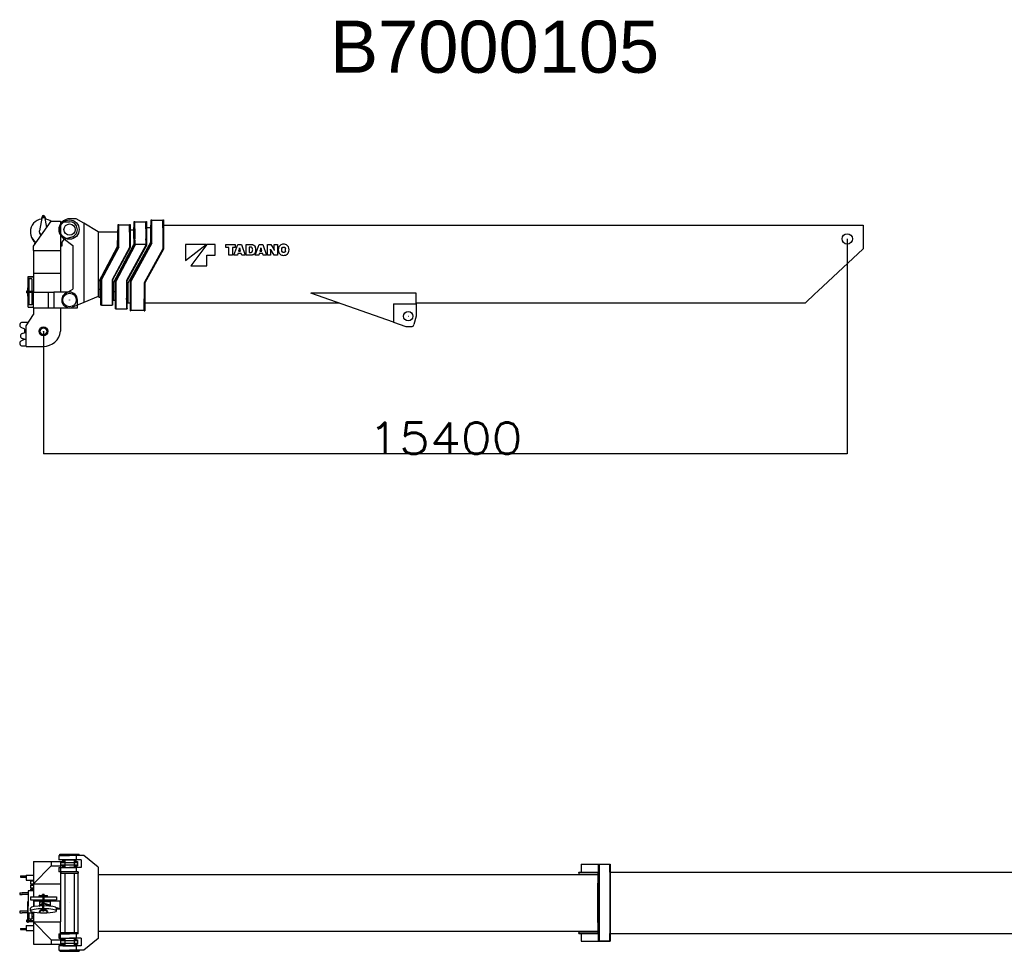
# Model space of a CAD drawing. Extents: x 1292 to 96515, y -55444 to 58338.
# Tile 40 of 80: x 2104 to 20967, y 8970 to 26826. Entities that reach past the tile are written whole.
import ezdxf

# ---------------------------------------------------------------- set-up
doc = ezdxf.new("R2010")
doc.units = 0
doc.header["$PDMODE"] = 35
doc.layers.get('0').update_dxf_attribs({"linetype": 'CONTINUOUS'})
doc.layers.get('DEFPOINTS').update_dxf_attribs({"linetype": 'CONTINUOUS'})
doc.styles.add('MX_DIMTXSTY_2', font='txt.shx', dxfattribs={"width": 1.15, "bigfont": 'extfont.shx'})
doc.styles.add('MX_NOTE_STANDARD', font='txt.shx', dxfattribs={"bigfont": 'extfont.shx'})
doc.dimstyles.new('MXDIMSTYLE', dxfattribs={"dimtxt": 2.8, "dimasz": 2.5, "dimexe": 1, "dimexo": 0.5, "dimgap": 0.5, "dimtad": 1, "dimdsep": 46, "dimtxsty": 'MX_NOTE_STANDARD', "dimblk1": 'OPEN30', "dimblk2": 'OPEN30', "dimsah": 1, "dimcen": 2.5, "dimadec": 0, "dimazin": 0, "dimtfac": 1, "dimtmove": 0, "dimatfit": 3, "dimldrblk": 'OPEN30', "dimfxl": 1, "dimtzin": 0, "dimarcsym": 0})

# ---------------------------------------------------------------- blocks, each defined once
blk = doc.blocks.new('_OPEN30')
at = {"color": 0, "linetype": 'ByBlock', "lineweight": -2}
for p, q in [((-1, 0.267949), (0, 0)), ((0, 0), (-1, -0.267949)), ((0, 0), (-1, 0))]:
    blk.add_line(p, q, dxfattribs=at)
blk = doc.blocks.new('*D11')
at = {"color": 0, "linetype": 'Continuous', "lineweight": -2}
for p, q in [((17958.661864, 22622.898417), (17958.661864, 18502.957499)), ((2558.661864, 20852.898661), (2558.661864, 18502.957499)), ((17955.891864, 18503.957499), (2561.431864, 18503.957499))]:
    blk.add_line(p, q, dxfattribs=at)
at = {"layer": 'DEFPOINTS', "color": 0, "linetype": 'Continuous', "lineweight": 0}
for p in [(17958.661864, 22623.398417), (2558.661864, 20853.398661), (2558.661864, 18503.957499)]:
    blk.add_point(p, dxfattribs=at)
at = {"color": 0, "linetype": 'Continuous', "lineweight": -2, "xscale": 2.77, "yscale": 2.77, "zscale": 2.77, "rotation": 180}
blk.add_blockref('_OPEN30', (2558.661864, 18503.957499), dxfattribs=at)
at = {"color": 0, "linetype": 'Continuous', "lineweight": -2, "xscale": 2.77, "yscale": 2.77, "zscale": 2.77}
blk.add_blockref('_OPEN30', (17958.661864, 18503.957499), dxfattribs=at)
at = {"color": 0, "linetype": 'Continuous', "insert": (10258.661864, 18804.457499), "char_height": 600, "attachment_point": 5, "line_spacing_factor": 0.792857, "style": 'MX_DIMTXSTY_2'}
blk.add_mtext('\\A1;15400', dxfattribs=at)

msp = doc.modelspace()

# ---------------------------------------------------------------- linework, layer by layer
at = {"color": 41, "linetype": 'Continuous'}
for p, q in [((2534.12, 23053.91), (2480.13, 22779.83)), ((2521.75, 23004.84), (2531.2, 23039.05)), ((2541.66, 23049.2), (2541.66, 23052.32)), ((2575.66, 23049.2), (2575.66, 23052.32)), ((2624.33, 22845.13), (2583.2, 23053.91)), ((2608.88, 23002.51), (2583.93, 23050.24)), ((2368.66, 22486.6), (2708.66, 22963.4)), ((2708.66, 22963.4), (2888.66, 22963.4)), ((2888.66, 22963.4), (2888.66, 22401.4)), ((2888.66, 22953.4), (3058.66, 22953.4)), ((2308.66, 22760.61), (2308.66, 22752.17)), ((2478.66, 22762.86), (2478.66, 22764.74)), ((3100.66, 22659.4), (2980.66, 22624.4)), ((2368.66, 22401.4), (2368.66, 22486.6)), ((2384.98, 22509.48), (2399.43, 22561.82)), ((2908.66, 22483.4), (2888.66, 22483.4)), ((2908.66, 22528.4), (2908.66, 22483.4)), ((2368.66, 22401.4), (2888.66, 22401.4)), ((2368.66, 22401.4), (2368.66, 21966.4)), ((2888.66, 22401.4), (2888.66, 21966.4)), ((2264.06, 21900.4), (2368.66, 21900.4)), ((2264.06, 21650.01), (2264.06, 21900.4)), ((2266.36, 21898.1), (2368.66, 21898.1)), ((2266.36, 21618.4), (2266.36, 21898.1)), ((2368.66, 21966.4), (2368.66, 21603.4)), ((2368.66, 21966.4), (2888.66, 21966.4)), ((2888.66, 21966.4), (2888.66, 21603.4)), ((2335.66, 21858.4), (2281.66, 21858.4)), ((2281.66, 21858.4), (2281.66, 21618.4)), ((2335.66, 21858.4), (2335.66, 21618.4)), ((2252.06, 21625.4), (2233.96, 21625.4)), ((2233.96, 21625.4), (2233.96, 21608.4)), ((2233.96, 21608.4), (2233.96, 21591.4)), ((2252.06, 21591.4), (2233.96, 21591.4)), ((2264.06, 21688.4), (2252.06, 21688.4)), ((2252.06, 21688.4), (2252.06, 21686.93)), ((2252.06, 21686.93), (2252.06, 21632.94)), ((2252.06, 21632.94), (2252.06, 21583.86)), ((2252.06, 21583.86), (2252.06, 21529.87)), ((2252.06, 21529.87), (2252.06, 21528.4)), ((2264.06, 21528.4), (2252.06, 21528.4)), ((2264.06, 21650.01), (2264.06, 21632.94)), ((2264.06, 21632.94), (2264.06, 21583.86)), ((2368.66, 21618.4), (2264.06, 21618.4)), ((2368.66, 21598.4), (2264.06, 21598.4)), ((2264.06, 21583.86), (2264.06, 21566.79)), ((2264.06, 21316.4), (2264.06, 21566.79)), ((2266.36, 21318.7), (2266.36, 21598.4)), ((2281.66, 21598.4), (2281.66, 21358.4)), ((2335.66, 21598.4), (2335.66, 21358.4)), ((2368.66, 21603.4), (2654.26, 21603.4)), ((2368.66, 21303.4), (2368.66, 21603.4)), ((2654.26, 21303.4), (2654.26, 21603.4)), ((2654.26, 21603.4), (2758.66, 21603.4)), ((3058.66, 21603.4), (2758.66, 21603.4)), ((2758.66, 21603.4), (2758.66, 21303.4)), ((2264.06, 21316.4), (2368.66, 21316.4)), ((2266.36, 21318.7), (2368.66, 21318.7)), ((2335.66, 21358.4), (2281.66, 21358.4)), ((3208.66, 21303.4), (3208.66, 21453.4)), ((2229.66, 20956), (2368.66, 21175.7)), ((2368.66, 21303.4), (2654.26, 21303.4)), ((2368.66, 21303.4), (2368.66, 21175.7)), ((2654.26, 21303.4), (2758.66, 21303.4)), ((2758.66, 21303.4), (3208.66, 21303.4)), ((2888.66, 21303.4), (2888.66, 20853.4)), ((2272.3, 21023.4), (2153.66, 21023.4)), ((2229.66, 20564.4), (2229.66, 20956)), ((2203.66, 20893.4), (2131.75, 20928.45)), ((2152.59, 20811.39), (2229.66, 20839.4)), ((2203.66, 20829.95), (2203.66, 20893.4)), ((2131.75, 20668.34), (2198.31, 20700.79)), ((2229.66, 20689.4), (2152.59, 20717.4)), ((2153.66, 20573.4), (2229.66, 20573.4)), ((2229.66, 20564.4), (2558.66, 20564.4)), ((2368.66, 10690.14), (2368.66, 10265.04)), ((2368.66, 10690.14), (2708.66, 10690.14)), ((2708.66, 10610.14), (2368.66, 10265.04)), ((2708.66, 10690.14), (2950.51, 10690.14)), ((2708.66, 10690.14), (2708.66, 10610.14)), ((2708.66, 10610.14), (2888.66, 10610.14)), ((2888.66, 10690.14), (2888.66, 10610.14)), ((2888.66, 10675.14), (3058.66, 10675.14)), ((2888.66, 10625.14), (3058.66, 10625.14)), ((2888.66, 10610.14), (2888.66, 10265.04)), ((2950.51, 10610.14), (2888.66, 10610.14)), ((2928.66, 10690.14), (2928.66, 10722.14)), ((2928.66, 10722.14), (2950.51, 10722.14)), ((2928.66, 10578.14), (2928.66, 10610.14)), ((2928.66, 10578.14), (2950.51, 10578.14)), ((2950.51, 10725.14), (2950.51, 10675.14)), ((2950.51, 10725.14), (3166.81, 10725.14)), ((2950.51, 10625.14), (2950.51, 10575.14)), ((2950.51, 10575.14), (3166.81, 10575.14)), ((3058.66, 10675.14), (3208.66, 10675.14)), ((3058.66, 10625.14), (3208.66, 10625.14)), ((3166.81, 10725.14), (3166.81, 10675.14)), ((3166.81, 10722.14), (3188.66, 10722.14)), ((3166.81, 10690.14), (3208.66, 10690.14)), ((3166.81, 10625.14), (3166.81, 10575.14)), ((3166.81, 10610.14), (3208.66, 10610.14)), ((3166.81, 10578.14), (3188.66, 10578.14)), ((3188.66, 10690.14), (3188.66, 10722.14)), ((3188.66, 10578.14), (3188.66, 10610.14)), ((3208.66, 10690.14), (3208.66, 10610.14)), ((2119.66, 10415.14), (2119.66, 10393.14)), ((2119.66, 10415.14), (2152.59, 10415.14)), ((2119.66, 10393.14), (2152.59, 10393.14)), ((2152.59, 10415.14), (2229.66, 10415.14)), ((2152.59, 10393.14), (2229.66, 10393.14)), ((2229.66, 10430.14), (2368.66, 10430.14)), ((2229.66, 10430.14), (2229.66, 10335.14)), ((2229.66, 10335.14), (2368.66, 10335.14)), ((2308.66, 10319.64), (2308.66, 10265.64)), ((2308.66, 10319.64), (2368.66, 10319.64)), ((2308.66, 10265.64), (2368.66, 10265.64)), ((2308.66, 10239.64), (2308.66, 10185.64)), ((2308.66, 10239.64), (2368.66, 10239.64)), ((2368.66, 10265.04), (2368.66, 10012.14)), ((2368.66, 10265.04), (2888.66, 10265.04)), ((2888.66, 10265.04), (2888.66, 9535.24)), ((2103.66, 10092.64), (2103.66, 10060.64)), ((2103.66, 10092.64), (2153.66, 10092.64)), ((2103.66, 10060.64), (2153.66, 10060.64)), ((2264.06, 10092.64), (2153.66, 10092.64)), ((2264.06, 10060.64), (2153.66, 10060.64)), ((2368.66, 10129.64), (2264.06, 10129.64)), ((2264.06, 10129.64), (2264.06, 9837.64)), ((2308.66, 10185.64), (2368.66, 10185.64)), ((2308.66, 10159.64), (2308.66, 10129.64)), ((2308.66, 10159.64), (2368.66, 10159.64)), ((2308.66, 10012.14), (2308.66, 9958.14)), ((2308.66, 10012.14), (2438.81, 10012.14)), ((2438.81, 10012.14), (2548.66, 10012.14)), ((2478.66, 10027.44), (2478.66, 10039.44)), ((2480.13, 10039.44), (2478.66, 10039.44)), ((2480.13, 10027.44), (2478.66, 10027.44)), ((2480.13, 10039.44), (2534.12, 10039.44)), ((2480.13, 10027.44), (2534.12, 10027.44)), ((2493.66, 10027.44), (2493.66, 10012.14)), ((2583.2, 10039.44), (2534.12, 10039.44)), ((2583.2, 10027.44), (2534.12, 10027.44)), ((2541.66, 10039.44), (2541.66, 10059.44)), ((2575.66, 10059.44), (2541.66, 10059.44)), ((2548.66, 10027.44), (2548.66, 9935.14)), ((2568.66, 10027.44), (2568.66, 9935.14)), ((2568.66, 10012.14), (2808.66, 10012.14)), ((2575.66, 10039.44), (2575.66, 10059.44)), ((2583.2, 10039.44), (2637.19, 10039.44)), ((2583.2, 10027.44), (2637.19, 10027.44)), ((2623.66, 10027.44), (2623.66, 10012.14)), ((2638.66, 10039.44), (2637.19, 10039.44)), ((2638.66, 10027.44), (2637.19, 10027.44)), ((2638.66, 10027.44), (2638.66, 10039.44)), ((2808.66, 10012.14), (2808.66, 9958.14)), ((2264.06, 9917.64), (2252.06, 9917.64)), ((2252.06, 9917.64), (2252.06, 9822.36)), ((2252.06, 9822.36), (2252.06, 9544.87)), ((2264.06, 9707.64), (2264.06, 9837.64)), ((2308.66, 9958.14), (2438.81, 9958.14)), ((2368.66, 9958.14), (2368.66, 9825.03)), ((2378.66, 9826.75), (2378.66, 9935.14)), ((2378.66, 9935.14), (2534.56, 9935.14)), ((2438.81, 9958.14), (2548.66, 9958.14)), ((2473.81, 9836.4), (2534.56, 9871.25)), ((2479.99, 9919.14), (2534.56, 9919.14)), ((2479.99, 9919.14), (2479.99, 9856.14)), ((2479.99, 9856.14), (2534.56, 9887.45)), ((2493.66, 9958.14), (2493.66, 9935.14)), ((2534.56, 9935.14), (2580.82, 9935.14)), ((2534.56, 9919.14), (2580.82, 9919.14)), ((2548.66, 9780.76), (2548.66, 9868.34)), ((2568.66, 9958.14), (2808.66, 9958.14)), ((2568.66, 9780.76), (2568.66, 9868.34)), ((2580.82, 9935.14), (2878.66, 9935.14)), ((2686.75, 9919.14), (2580.82, 9919.14)), ((2686.75, 9856.14), (2580.82, 9888.23)), ((2722.29, 9829.18), (2580.82, 9872.03)), ((2623.66, 9958.14), (2623.66, 9935.14)), ((2686.75, 9919.14), (2686.75, 9856.14)), ((2878.66, 9781.82), (2878.66, 9935.14)), ((2103.66, 9739.64), (2103.66, 9707.64)), ((2153.66, 9739.64), (2103.66, 9739.64)), ((2103.66, 9707.64), (2153.66, 9707.64)), ((2252.06, 9739.64), (2153.66, 9739.64)), ((2252.06, 9707.64), (2153.66, 9707.64)), ((2264.06, 9707.64), (2368.66, 9707.64)), ((2264.06, 9632.61), (2264.06, 9707.64)), ((2264.06, 9632.61), (2264.06, 9544.87)), ((2266.36, 9706.95), (2368.66, 9706.95)), ((2266.36, 9620.14), (2266.36, 9706.95)), ((2281.66, 9706.95), (2281.66, 9587.64)), ((2308.66, 9746.27), (2308.66, 9799.61)), ((2335.66, 9706.95), (2335.66, 9587.64)), ((2335.66, 9694.64), (2368.66, 9694.64)), ((2335.66, 9640.64), (2368.66, 9640.64)), ((2368.66, 9720.86), (2368.66, 9535.24)), ((2478.66, 9732.12), (2478.66, 9720.27)), ((2534.12, 9777.92), (2480.13, 9734.51)), ((2534.12, 9766.07), (2480.13, 9722.66)), ((2493.66, 9745.39), (2493.66, 9746.27)), ((2541.66, 9765.32), (2541.66, 9745.57)), ((2575.66, 9765.32), (2575.66, 9745.57)), ((2637.19, 9734.51), (2583.2, 9777.92)), ((2637.19, 9722.66), (2583.2, 9766.07)), ((2623.66, 9745.39), (2623.66, 9746.28)), ((2638.66, 9732.12), (2638.66, 9720.27)), ((2878.66, 9781.82), (2807.5, 9803.37)), ((2808.66, 9746.28), (2808.66, 9799.61)), ((2808.66, 9781.82), (2878.66, 9781.82)), ((2229.66, 9465.14), (2368.66, 9465.14)), ((2229.66, 9465.14), (2229.66, 9370.14)), ((2252.06, 9566.64), (2233.96, 9566.64)), ((2233.96, 9566.64), (2233.96, 9532.64)), ((2252.06, 9532.64), (2233.96, 9532.64)), ((2252.06, 9544.87), (2252.06, 9524.64)), ((2264.06, 9524.64), (2252.06, 9524.64)), ((2264.06, 9620.14), (2266.36, 9620.14)), ((2264.06, 9559.64), (2368.66, 9559.64)), ((2264.06, 9544.87), (2264.06, 9524.64)), ((2264.06, 9539.64), (2368.66, 9539.64)), ((2335.66, 9587.64), (2281.66, 9587.64)), ((2308.66, 9587.64), (2308.66, 9560.64)), ((2308.66, 9560.64), (2368.66, 9560.64)), ((2335.66, 9614.64), (2368.66, 9614.64)), ((2368.66, 9535.24), (2888.66, 9535.24)), ((2368.66, 9535.24), (2368.66, 9110.14)), ((2368.66, 9535.24), (2708.66, 9190.14)), ((2888.66, 9190.14), (2888.66, 9535.24)), ((2119.66, 9407.14), (2119.66, 9385.14)), ((2119.66, 9407.14), (2152.59, 9407.14)), ((2119.66, 9385.14), (2152.59, 9385.14)), ((2152.59, 9407.14), (2229.66, 9407.14)), ((2152.59, 9385.14), (2229.66, 9385.14)), ((2229.66, 9370.14), (2368.66, 9370.14)), ((2368.66, 9110.14), (2708.66, 9110.14)), ((2708.66, 9190.14), (2708.66, 9110.14)), ((2708.66, 9190.14), (2888.66, 9190.14)), ((2708.66, 9110.14), (2950.51, 9110.14)), ((2888.66, 9190.14), (2888.66, 9110.14)), ((2950.51, 9190.14), (2888.66, 9190.14)), ((2888.66, 9175.14), (3058.66, 9175.14)), ((2888.66, 9125.14), (3058.66, 9125.14)), ((2928.66, 9190.14), (2928.66, 9222.14)), ((2928.66, 9222.14), (2950.51, 9222.14)), ((2928.66, 9078.14), (2928.66, 9110.14)), ((2928.66, 9078.14), (2950.51, 9078.14)), ((2950.51, 9225.14), (2950.51, 9175.14)), ((2950.51, 9225.14), (3166.81, 9225.14)), ((2950.51, 9125.14), (2950.51, 9075.14)), ((2950.51, 9075.14), (3166.81, 9075.14)), ((3058.66, 9175.14), (3208.66, 9175.14)), ((3058.66, 9125.14), (3208.66, 9125.14)), ((3166.81, 9225.14), (3166.81, 9175.14)), ((3166.81, 9222.14), (3188.66, 9222.14)), ((3166.81, 9190.14), (3208.66, 9190.14)), ((3166.81, 9125.14), (3166.81, 9075.14)), ((3166.81, 9110.14), (3208.66, 9110.14)), ((3166.81, 9078.14), (3188.66, 9078.14)), ((3188.66, 9190.14), (3188.66, 9222.14)), ((3188.66, 9078.14), (3188.66, 9110.14)), ((3208.66, 9190.14), (3208.66, 9110.14))]:
    msp.add_line(p, q, dxfattribs=at)
at = {"color": 162, "linetype": 'Continuous'}
for p, q in [((3188.16, 23008.4), (3058.66, 23008.4)), ((3331.46, 22922.86), (3188.16, 23008.4)), ((3608.66, 22757.4), (3331.46, 22922.86)), ((3331.46, 22922.86), (3331.46, 21403.4)), ((3992.66, 22750.4), (3992.66, 22900.4)), ((3992.66, 22900.4), (4002.66, 22900.4)), ((4002.66, 22466.88), (4002.66, 22900.4)), ((4208.66, 22890.4), (4002.66, 22890.4)), ((4208.66, 22900.4), (4218.66, 22900.4)), ((4208.66, 22750.4), (4208.66, 22900.4)), ((4218.66, 22900.4), (4218.66, 22750.4)), ((4288.66, 22632.2), (4288.66, 22843.4)), ((4288.66, 22843.4), (4298.66, 22843.4)), ((4298.66, 22903.4), (4298.66, 22958.4)), ((4298.66, 22958.4), (4310.66, 22958.4)), ((4298.66, 22839.19), (4298.66, 22903.4)), ((4298.66, 22818.41), (4298.66, 22839.19)), ((4310.66, 22839.19), (4310.66, 22958.4)), ((4310.66, 22948.4), (4520.66, 22948.4)), ((4310.66, 22818.41), (4310.66, 22839.19)), ((4520.66, 22958.4), (4532.66, 22958.4)), ((4520.66, 22903.4), (4520.66, 22958.4)), ((4520.66, 22839.19), (4520.66, 22903.4)), ((4520.66, 22818.41), (4520.66, 22839.19)), ((4532.66, 22958.4), (4532.66, 22903.4)), ((4532.66, 22903.4), (4532.66, 22839.19)), ((4532.66, 22843.4), (4613.66, 22843.4)), ((4532.66, 22839.19), (4532.66, 22818.41)), ((4613.66, 22884.4), (4623.66, 22884.4)), ((4613.66, 22673.2), (4613.66, 22884.4)), ((4623.66, 22838.4), (4623.66, 22988.4)), ((4623.66, 22988.4), (4635.66, 22988.4)), ((4623.66, 22544.4), (4623.66, 22838.4)), ((4635.66, 22541.34), (4635.66, 22988.4)), ((4845.66, 22978.4), (4635.66, 22978.4)), ((4845.66, 22988.4), (4857.66, 22988.4)), ((4845.66, 22838.4), (4845.66, 22988.4)), ((4845.66, 22838.4), (4845.66, 22432.38)), ((4857.66, 22988.4), (4857.66, 22838.4)), ((4857.66, 22884.4), (18262.66, 22884.4)), ((4857.66, 22838.4), (4857.66, 22429.3)), ((18262.66, 22884.4), (18262.66, 22673.2)), ((2478.66, 22762.86), (2478.66, 22764.74)), ((2934.89, 22639.98), (3118.66, 22500.8)), ((3608.66, 22757.4), (3978.66, 22757.4)), ((3608.66, 22757.4), (3608.66, 21517.4)), ((3978.66, 22800.4), (3978.66, 22590.8)), ((3978.66, 22800.4), (3992.66, 22800.4)), ((3992.66, 22469.4), (3992.66, 22750.4)), ((4208.66, 22750.4), (4208.66, 22459.43)), ((4218.66, 22800.4), (4288.66, 22800.4)), ((4218.66, 22750.4), (4218.66, 22456.9)), ((4298.66, 22818.41), (4298.66, 22624.27)), ((4310.66, 22818.41), (4310.66, 22624.27)), ((4520.66, 22818.41), (4520.66, 22624.27)), ((4532.66, 22818.41), (4532.66, 22624.27)), ((4613.66, 22562.4), (4613.66, 22673.2)), ((18262.66, 22673.2), (18262.66, 22433.4)), ((3118.66, 22500.8), (3118.66, 21659)), ((3618.66, 21800.9), (3978.66, 22475.9)), ((3658.66, 21849.4), (3992.66, 22469.4)), ((4002.66, 22466.88), (3668.66, 21846.88)), ((4208.66, 22459.43), (3873.66, 21839.43)), ((4218.66, 22456.9), (3883.66, 21836.9)), ((3898.66, 21781.4), (4288.66, 22516.4)), ((3938.66, 21819.4), (4298.66, 22494.4)), ((3950.66, 21816.4), (4310.66, 22491.4)), ((3978.66, 22475.9), (3978.66, 22590.8)), ((4520.66, 22502.76), (4151.66, 21827.76)), ((4532.66, 22499.7), (4163.66, 21824.7)), ((4178.66, 21772.4), (4613.66, 22562.4)), ((4223.66, 21809.4), (4623.66, 22544.4)), ((4635.66, 22541.34), (4235.66, 21806.34)), ((4288.66, 22632.2), (4288.66, 22516.4)), ((4298.66, 22598.49), (4298.66, 22624.27)), ((4298.66, 22598.49), (4298.66, 22526.2)), ((4298.66, 22526.2), (4298.66, 22494.4)), ((4298.66, 22526.2), (4310.66, 22526.2)), ((4310.66, 22598.49), (4310.66, 22624.27)), ((4310.66, 22598.49), (4310.66, 22526.2)), ((4310.66, 22526.2), (4520.66, 22526.2)), ((4310.66, 22526.2), (4310.66, 22491.4)), ((4520.66, 22598.49), (4520.66, 22624.27)), ((4520.66, 22598.49), (4520.66, 22526.2)), ((4520.66, 22526.2), (4532.66, 22526.2)), ((4520.66, 22526.2), (4520.66, 22502.76)), ((4532.66, 22624.27), (4532.66, 22598.49)), ((4532.66, 22598.49), (4532.66, 22526.2)), ((4532.66, 22526.2), (4532.66, 22499.7)), ((5277.51, 22210.56), (5676.9, 22517.77)), ((5676.9, 22517.77), (5277.51, 22517.77)), ((5277.51, 22517.77), (5277.51, 22210.56)), ((5687.14, 22517.77), (5379.92, 22108.15)), ((5850.99, 22517.77), (5687.14, 22517.77)), ((5850.99, 22312.96), (5850.99, 22517.77)), ((6055.81, 22462.19), (6055.81, 22517.77)), ((6055.81, 22517.77), (6234.9, 22517.77)), ((6112.93, 22462.19), (6055.81, 22462.19)), ((6112.93, 22312.96), (6112.93, 22462.19)), ((6234.9, 22462.19), (6177.77, 22462.19)), ((6177.77, 22462.19), (6177.77, 22312.96)), ((6207.79, 22312.96), (6281.89, 22517.77)), ((6234.9, 22517.77), (6234.9, 22462.19)), ((6281.89, 22517.77), (6351.87, 22517.77)), ((6317.59, 22451.9), (6316.19, 22451.9)), ((6351.87, 22517.77), (6425.99, 22312.96)), ((6441.15, 22312.96), (6441.15, 22517.77)), ((6441.15, 22517.77), (6543.5, 22517.77)), ((6528.99, 22466.31), (6501.88, 22466.31)), ((6501.88, 22466.31), (6501.88, 22364.42)), ((6616.88, 22312.96), (6690.98, 22517.77)), ((6690.98, 22517.77), (6760.97, 22517.77)), ((6726.68, 22451.9), (6725.27, 22451.9)), ((6760.97, 22517.77), (6835.08, 22312.96)), ((6852.2, 22517.77), (6912.92, 22517.77)), ((6852.2, 22312.96), (6852.2, 22517.77)), ((6912.92, 22517.77), (6970.23, 22424.55)), ((6981.89, 22420), (6981.89, 22517.77)), ((6981.89, 22517.77), (7040.55, 22517.77)), ((7040.55, 22517.77), (7040.55, 22312.96)), ((4845.66, 22432.38), (4489.66, 21784.38)), ((4857.66, 22429.3), (4501.66, 21781.3)), ((5687.14, 22312.96), (5850.99, 22312.96)), ((5687.14, 22108.15), (5687.14, 22312.96)), ((6177.77, 22312.96), (6112.93, 22312.96)), ((6274.68, 22312.96), (6207.79, 22312.96)), ((6283.89, 22342.81), (6274.68, 22312.96)), ((6349.88, 22342.81), (6283.89, 22342.81)), ((6312.15, 22434.49), (6297.21, 22386.03)), ((6297.21, 22386.03), (6336.56, 22386.03)), ((6336.56, 22386.03), (6321.62, 22434.49)), ((6359.08, 22312.96), (6349.88, 22342.81)), ((6425.99, 22312.96), (6359.08, 22312.96)), ((6543.5, 22312.96), (6441.15, 22312.96)), ((6501.88, 22364.42), (6528.99, 22364.42)), ((6683.78, 22312.96), (6616.88, 22312.96)), ((6692.98, 22342.81), (6683.78, 22312.96)), ((6758.97, 22342.81), (6692.98, 22342.81)), ((6721.24, 22434.49), (6706.3, 22386.03)), ((6706.3, 22386.03), (6745.65, 22386.03)), ((6745.65, 22386.03), (6730.71, 22434.49)), ((6768.18, 22312.96), (6758.97, 22342.81)), ((6835.08, 22312.96), (6768.18, 22312.96)), ((6910.86, 22312.96), (6852.2, 22312.96)), ((6911.52, 22425.14), (6910.08, 22425.14)), ((6910.86, 22410.73), (6910.86, 22312.96)), ((6979.83, 22312.96), (6922.52, 22406.18)), ((7040.55, 22312.96), (6979.83, 22312.96)), ((6981.23, 22405.59), (6982.67, 22405.59)), ((18262.66, 22433.4), (17393.71, 21619.77)), ((5379.92, 22108.15), (5687.14, 22108.15)), ((3618.66, 21706.5), (3608.66, 21706.5)), ((3618.66, 21800.9), (3618.66, 21656.4)), ((3658.66, 21564.86), (3658.66, 21849.4)), ((3668.66, 21846.88), (3668.66, 21351.4)), ((3873.66, 21839.43), (3873.66, 21564.86)), ((3883.66, 21836.9), (3883.66, 21564.86)), ((3898.66, 21781.4), (3898.66, 21609.5)), ((3938.66, 21488.07), (3938.66, 21819.4)), ((3950.66, 21281.4), (3950.66, 21816.4)), ((4151.66, 21827.76), (4151.66, 21488.07)), ((4163.66, 21488.07), (4163.66, 21824.7)), ((4178.66, 21772.4), (4178.66, 21619.77)), ((4223.66, 21477.01), (4223.66, 21809.4)), ((4235.66, 21806.34), (4235.66, 21252.79)), ((4489.66, 21784.38), (4489.66, 21477.01)), ((4501.66, 21781.3), (4501.66, 21477.01)), ((2985.31, 21584.24), (3118.66, 21659)), ((3608.66, 21517.4), (3331.46, 21403.4)), ((3618.66, 21560.4), (3608.66, 21560.4)), ((3618.66, 21656.4), (3618.66, 21507.97)), ((3658.66, 21656.4), (3618.66, 21656.4)), ((3618.66, 21507.97), (3618.66, 21501.4)), ((3658.66, 21537.41), (3658.66, 21564.86)), ((3658.66, 21359.89), (3658.66, 21537.41)), ((3873.66, 21564.86), (3873.66, 21537.41)), ((3873.66, 21537.41), (3873.66, 21359.89)), ((3898.66, 21656.4), (3883.66, 21656.4)), ((3883.66, 21564.86), (3883.66, 21537.41)), ((3883.66, 21537.41), (3883.66, 21359.89)), ((3898.66, 21609.5), (3898.66, 21442.4)), ((3938.66, 21609.5), (3898.66, 21609.5)), ((4178.66, 21609.5), (4163.66, 21609.5)), ((4178.66, 21619.77), (4178.66, 21568.61)), ((4178.66, 21568.61), (4178.66, 21401.24)), ((9263.66, 21028.5), (7678.86, 21585.4)), ((9698.66, 21585.4), (7678.86, 21585.4)), ((9698.66, 21380.4), (9698.66, 21585.4)), ((17339.08, 21568.61), (17160.33, 21401.24)), ((17339.08, 21568.61), (17393.71, 21619.77)), ((3331.46, 21403.4), (3115.71, 21314.67)), ((3658.66, 21501.4), (3618.66, 21501.4)), ((3658.66, 21351.4), (3658.66, 21359.89)), ((3668.66, 21351.4), (3658.66, 21351.4)), ((3668.66, 21356.4), (3873.66, 21356.4)), ((3873.66, 21359.89), (3873.66, 21351.4)), ((3883.66, 21351.4), (3873.66, 21351.4)), ((3898.66, 21501.4), (3883.66, 21501.4)), ((3883.66, 21359.89), (3883.66, 21351.4)), ((3938.66, 21442.4), (3898.66, 21442.4)), ((3938.66, 21460.67), (3938.66, 21488.07)), ((3938.66, 21290.06), (3938.66, 21460.67)), ((4151.66, 21460.67), (4151.66, 21488.07)), ((4151.66, 21460.67), (4151.66, 21290.06)), ((4163.66, 21488.07), (4163.66, 21460.67)), ((4163.66, 21290.06), (4163.66, 21460.67)), ((4178.66, 21442.4), (4163.66, 21442.4)), ((4178.66, 21401.24), (4178.66, 21396.4)), ((4178.66, 21396.4), (4223.66, 21396.4)), ((4223.66, 21449.64), (4223.66, 21477.01)), ((4223.66, 21252.79), (4223.66, 21449.64)), ((4489.66, 21449.64), (4489.66, 21477.01)), ((4489.66, 21252.79), (4489.66, 21449.64)), ((4501.66, 21477.01), (4501.66, 21449.64)), ((4501.66, 21449.64), (4501.66, 21252.79)), ((4501.66, 21396.4), (8216.71, 21396.4)), ((9263.66, 21380.4), (9263.66, 21028.5)), ((9263.66, 21380.4), (9698.66, 21380.4)), ((9698.66, 21396.4), (17155.16, 21396.4)), ((9698.66, 21380.4), (9698.66, 21141.4)), ((17155.16, 21396.4), (17160.33, 21401.24)), ((3938.66, 21281.4), (3938.66, 21290.06)), ((3938.66, 21281.4), (3950.66, 21281.4)), ((3950.66, 21286.4), (4151.66, 21286.4)), ((4151.66, 21281.4), (4151.66, 21290.06)), ((4151.66, 21281.4), (4163.66, 21281.4)), ((4163.66, 21290.06), (4163.66, 21281.4)), ((4223.66, 21248.4), (4223.66, 21252.79)), ((4223.66, 21248.4), (4235.66, 21248.4)), ((4489.66, 21253.4), (4235.66, 21253.4)), ((4235.66, 21248.4), (4235.66, 21252.79)), ((4489.66, 21248.4), (4489.66, 21252.79)), ((4489.66, 21248.4), (4501.66, 21248.4)), ((4501.66, 21252.79), (4501.66, 21248.4)), ((9698.66, 21141.4), (9657.44, 20981.61)), ((9263.66, 21028.5), (9503.86, 20944.1)), ((9503.86, 20944.1), (9609.02, 20944.1)), ((2853.66, 10805.14), (3058.66, 10805.14)), ((2853.66, 10805.14), (2853.66, 10725.14)), ((2873.66, 10805.14), (2873.66, 10830.14)), ((2873.66, 10830.14), (3243.66, 10830.14)), ((3188.16, 10805.14), (3058.66, 10805.14)), ((3331.46, 10805.14), (3188.16, 10805.14)), ((3188.16, 10805.14), (3188.16, 10725.14)), ((3243.66, 10805.14), (3243.66, 10830.14)), ((3608.66, 10581.64), (3331.46, 10805.14)), ((3058.66, 10725.14), (2853.66, 10725.14)), ((2853.66, 10575.14), (3058.66, 10575.14)), ((2853.66, 10575.14), (2853.66, 10495.14)), ((2968.66, 10725.14), (2968.66, 10575.14)), ((3188.16, 10725.14), (3058.66, 10725.14)), ((3188.16, 10575.14), (3058.66, 10575.14)), ((3148.66, 10725.14), (3148.66, 10575.14)), ((3282.46, 10725.14), (3188.16, 10725.14)), ((3188.16, 10575.14), (3188.16, 10495.14)), ((3282.46, 10575.14), (3188.16, 10575.14)), ((3282.46, 10725.14), (3282.46, 10575.14)), ((3608.66, 10581.64), (3608.66, 9218.64)), ((12858.66, 10638.14), (13408.66, 10638.14)), ((12858.66, 10638.14), (12858.66, 10488.14)), ((13192.66, 10488.14), (13192.66, 10638.14)), ((13202.66, 10638.14), (13202.66, 9162.14)), ((13408.66, 10633.14), (13202.66, 10633.14)), ((13408.66, 10638.14), (13418.66, 10638.14)), ((13408.66, 10488.14), (13408.66, 10638.14)), ((13418.66, 10638.14), (13418.66, 10488.14)), ((3058.66, 10495.14), (2853.66, 10495.14)), ((2893.66, 10495.14), (2893.66, 10470.14)), ((2893.66, 10470.14), (3223.66, 10470.14)), ((2968.66, 10470.14), (2968.66, 9330.14)), ((3188.16, 10495.14), (3058.66, 10495.14)), ((3148.66, 10470.14), (3148.66, 9330.14)), ((3226.66, 10495.14), (3188.16, 10495.14)), ((3223.66, 10495.14), (3223.66, 10470.14)), ((3226.66, 9305.14), (3226.66, 10495.14)), ((3608.66, 10443.14), (13178.66, 10443.14)), ((12818.66, 10488.14), (13192.66, 10488.14)), ((12818.66, 10478.14), (12818.66, 10488.14)), ((12818.66, 10478.14), (12818.66, 10443.14)), ((12818.66, 10478.14), (13178.66, 10478.14)), ((13178.66, 10488.14), (13178.66, 10278.54)), ((13192.66, 10488.14), (13192.66, 9312.14)), ((13408.66, 10488.14), (13408.66, 9312.14)), ((13418.66, 10488.14), (22688.66, 10488.14)), ((13418.66, 10488.14), (13418.66, 9312.14)), ((13178.66, 9521.74), (13178.66, 10278.54)), ((13178.66, 9521.74), (13178.66, 9312.14)), ((2853.66, 9305.14), (3058.66, 9305.14)), ((2853.66, 9305.14), (2853.66, 9225.14)), ((2893.66, 9305.14), (2893.66, 9330.14)), ((2893.66, 9330.14), (3223.66, 9330.14)), ((3188.16, 9305.14), (3058.66, 9305.14)), ((3226.66, 9305.14), (3188.16, 9305.14)), ((3188.16, 9305.14), (3188.16, 9225.14)), ((3223.66, 9305.14), (3223.66, 9330.14)), ((3608.66, 9357.14), (13178.66, 9357.14)), ((12818.66, 9357.14), (12818.66, 9322.14)), ((12818.66, 9312.14), (12818.66, 9322.14)), ((12818.66, 9322.14), (13178.66, 9322.14)), ((12818.66, 9312.14), (13178.66, 9312.14)), ((12858.66, 9312.14), (12858.66, 9162.14)), ((13178.66, 9312.14), (13192.66, 9312.14)), ((13192.66, 9162.14), (13192.66, 9312.14)), ((13408.66, 9162.14), (13408.66, 9312.14)), ((13418.66, 9312.14), (22688.66, 9312.14)), ((13418.66, 9312.14), (13418.66, 9162.14)), ((2853.66, 9225.14), (3058.66, 9225.14)), ((3058.66, 9075.14), (2853.66, 9075.14)), ((2853.66, 9075.14), (2853.66, 8995.14)), ((2968.66, 9225.14), (2968.66, 9075.14)), ((3188.16, 9225.14), (3058.66, 9225.14)), ((3188.16, 9075.14), (3058.66, 9075.14)), ((3148.66, 9225.14), (3148.66, 9075.14)), ((3282.46, 9225.14), (3188.16, 9225.14)), ((3282.46, 9075.14), (3188.16, 9075.14)), ((3188.16, 9075.14), (3188.16, 8995.14)), ((3282.46, 9225.14), (3282.46, 9075.14)), ((3608.66, 9218.64), (3331.46, 8995.14)), ((12858.66, 9162.14), (13192.66, 9162.14)), ((13192.66, 9162.14), (13408.66, 9162.14)), ((13408.66, 9167.14), (13202.66, 9167.14)), ((13408.66, 9162.14), (13418.66, 9162.14)), ((2853.66, 8995.14), (3058.66, 8995.14)), ((2873.66, 8995.14), (2873.66, 8970.14)), ((2873.66, 8970.14), (3243.66, 8970.14)), ((3188.16, 8995.14), (3058.66, 8995.14)), ((3331.46, 8995.14), (3188.16, 8995.14)), ((3243.66, 8995.14), (3243.66, 8970.14))]:
    msp.add_line(p, q, dxfattribs=at)
for centre, radius in [((3058.66, 22803.4), 185), ((17958.66, 22623.4), 99), ((3058.66, 21453.4), 130), ((9548.66, 21141.4), 90)]:
    msp.add_circle(centre, radius, dxfattribs=at)
at = {"color": 41, "linetype": 'Continuous'}
for centre, radius in [((3058.66, 22803.4), 108.15), ((3058.66, 21453.4), 130), ((2558.66, 20853.4), 85), ((2558.66, 20853.4), 63.5)]:
    msp.add_circle(centre, radius, dxfattribs=at)
at = {"color": 162, "linetype": 'Continuous'}
for centre, radius, start, end in [((3058.66, 22803.4), 205, 90, 232.861111), ((6210.5, 22467.24), 106.79, 342.142165, 351.741732), ((6422.43, 22467), 105.92, 188.195011, 197.873237), ((6493.59, 22415.34), 134.88, 0.011009, 23.93631), ((6618.66, 22467.41), 107.73, 342.206222, 351.721194), ((6833.12, 22467.37), 107.56, 188.271059, 197.801569), ((7179.79, 22415.35), 123.49, 152.928981, 179.995346), ((7150.49, 22430.35), 90.58, 107.269186, 152.940304), ((7160.26, 22398.86), 123.55, 90.003317, 107.260154), ((7160.25, 22398.86), 123.55, 72.739846, 89.996683), ((7170, 22430.31), 90.62, 27.071489, 72.726115), ((7140.62, 22415.35), 123.59, 0.008615, 27.052096), ((6489.51, 22415.37), 78.23, 359.995154, 20.705277), ((6489.51, 22415.36), 78.23, 339.294228, 0.0022), ((6493.6, 22415.39), 134.88, 336.063248, 359.987765), ((6779.32, 22410.79), 131.54, 359.975201, 6.265581), ((7094.66, 22518.7), 205.65, 207.058864, 213.169177), ((6798.16, 22312.05), 205.58, 27.064602, 33.175953), ((7113.35, 22419.94), 131.47, 179.974941, 186.267103), ((7179.79, 22415.38), 123.49, 180.006353, 207.071342), ((7150.47, 22400.36), 90.54, 207.052822, 252.740318), ((7225.4, 22415.37), 103.74, 165.435633, 180.002805), ((7225.38, 22415.36), 103.72, 179.998345, 194.565668), ((7160.24, 22431.77), 123.44, 252.733499, 270.005512), ((7160.27, 22431.77), 123.44, 269.994488, 287.266501), ((7094.74, 22415.35), 104.11, 0.007186, 14.521274), ((7094.76, 22415.38), 104.09, 345.47743, 359.991666), ((7140.62, 22415.39), 123.59, 332.947581, 359.989687), ((3058.66, 21453.4), 150, 119.275455, 292.355088), ((9609.02, 20994.1), 50, 270, 345.534097)]:
    msp.add_arc(centre, radius, start, end, dxfattribs=at)
at = {"color": 41, "linetype": 'Continuous'}
for centre, radius, start, end in [((3058.66, 22803.4), 150, 286.260205, 90), ((2558.66, 22753.4), 250, 203.435372, 230.359999), ((3008.66, 22528.4), 100, 106.260205, 180), ((3058.66, 21453.4), 150, 0, 90), ((2153.66, 20973.4), 50, 90, 244.010766), ((2169.66, 20764.4), 50, 109.96908, 250.03092), ((2558.66, 20897.31), 332.91, 270, 352.421), ((2153.66, 20623.4), 50, 115.989234, 270)]:
    msp.add_arc(centre, radius, start, end, dxfattribs=at)
for centre, major_axis, ratio, start_param, end_param in [((2558.66, 23049.2), (25, 0), 0.987688, 0.1921525, 2.94944015), ((2558.66, 23052.32), (17, 0), 0.987688, 0, 3.14159265), ((2558.66, 23052.32), (17, 0), 0.987688, 3.14159265, 6.28318531), ((2558.66, 23049.2), (17, 0), 0.987688, 3.14159265, 6.28318531), ((2558.66, 22760.62), (-250, 0), 0.987688, 4.84933042, 6.28318531), ((2558.66, 22760.62), (-250, 0), 0.987688, 4.08110512, 4.57544685), ((2558.66, 22760.62), (-250, 0), 0.987688, 0, 0.9748538), ((2558.66, 22752.17), (-250, 0), 0.987688, 0, 0.95515427), ((2558.66, 22764.74), (80, 0), 0.987688, 2.94944015, 3.14160945), ((2558.66, 22764.74), (80, 0), 0.987688, 3.14160945, 4.18410775), ((2558.66, 22762.86), (80, 0), 0.987688, 3.14160945, 4.17038688), ((2558.66, 9799.61), (250, 0), 0.156434, 1.61080718, 3.14163156), ((2558.66, 9886.39), (25, 0), 0.158384, 0.48181389, 2.8722024), ((2558.66, 9870.19), (25, 0), 0.158384, 0.48181389, 2.8722024), ((2558.66, 9868.34), (-10, 0), 0.156434, 3.14159265, 6.28318531), ((2558.66, 9799.61), (250, 0), 0.156434, 0, 1.53078565), ((2558.66, 9746.27), (250, 0), 0.156434, 1.61080718, 3.14163156), ((2558.66, 9746.27), (250, 0), 0.156434, 3.14163156, 4.21238898), ((2558.66, 9746.27), (250, 0), 0.156434, 4.21238898, 6.28318531), ((2558.66, 9732.12), (-80, 0), 0.156434, 6.0910328, 6.28318531), ((2558.66, 9720.27), (-80, 0), 0.156434, 6.0910328, 6.28318531), ((2558.66, 9720.27), (-80, 0), 0.156434, 0, 3.14157586), ((2558.66, 9746.27), (65, 0), 0.156434, 2.68390194, 3.14163156), ((2558.66, 9777.17), (-25, 0), 0.156434, 3.33374516, 6.0910328), ((2558.66, 9765.32), (-25, 0), 0.156434, 3.33374516, 6.0910328), ((2558.66, 9765.32), (-17, 0), 0.156434, 3.14159265, 6.28318531), ((2558.66, 9745.57), (-17, 0), 0.156434, 3.14159265, 6.28318531), ((2558.66, 9745.57), (-17, 0), 0.156434, 0, 3.14159265), ((2558.66, 9746.27), (250, 0), 0.156434, 0, 1.53078565), ((2558.66, 9746.27), (65, 0), 0.156434, 0, 0.45768973), ((2558.66, 9732.12), (-80, 0), 0.156434, 3.14157586, 3.33374516), ((2558.66, 9720.27), (-80, 0), 0.156434, 3.14157586, 3.33374516)]:
    msp.add_ellipse(centre, major_axis=major_axis, ratio=ratio, start_param=start_param, end_param=end_param, dxfattribs=at)
at = {"color": 162, "linetype": 'Continuous'}
for points, knots in [([(6562.69, 22443.03), (6562.34, 22443.96), (6561.56, 22445.77), (6560.19, 22448.38), (6558.62, 22450.85), (6556.88, 22453.16), (6554.96, 22455.32), (6552.88, 22457.31), (6550.66, 22459.12), (6548.3, 22460.75), (6545.82, 22462.19), (6543.22, 22463.43), (6540.53, 22464.46), (6537.74, 22465.28), (6534.88, 22465.87), (6531.96, 22466.23), (6529.98, 22466.31), (6528.99, 22466.31)], [0, 0, 0, 0, 2.97550147, 5.91751173, 8.8331574, 11.72862186, 14.60928282, 17.47987177, 20.34464911, 23.20758982, 26.07257533, 28.94358724, 31.82489895, 34.72126108, 37.63807606, 40.5815568, 43.55886346, 43.55886346, 43.55886346, 43.55886346]), ([(6562.69, 22443.03), (6562.34, 22443.96), (6561.56, 22445.77), (6560.19, 22448.38), (6558.62, 22450.85), (6556.88, 22453.16), (6554.96, 22455.32), (6552.88, 22457.31), (6550.66, 22459.12), (6548.3, 22460.75), (6545.82, 22462.19), (6543.22, 22463.43), (6540.53, 22464.46), (6537.74, 22465.28), (6534.88, 22465.87), (6531.96, 22466.23), (6529.98, 22466.31), (6528.99, 22466.31)], [0, 0, 0, 0, 2.97550147, 5.91751173, 8.8331574, 11.72862186, 14.60928282, 17.47987177, 20.34464911, 23.20758982, 26.07257533, 28.94358724, 31.82489895, 34.72126108, 37.63807606, 40.5815568, 43.55886346, 43.55886346, 43.55886346, 43.55886346]), ([(6543.5, 22517.77), (6545.6, 22517.77), (6549.79, 22517.61), (6556, 22516.88), (6562.09, 22515.68), (6568.02, 22514.02), (6573.79, 22511.92), (6579.36, 22509.4), (6584.71, 22506.47), (6589.83, 22503.15), (6594.68, 22499.45), (6599.24, 22495.38), (6603.49, 22490.96), (6607.42, 22486.2), (6610.98, 22481.13), (6614.17, 22475.74), (6616.02, 22471.98), (6616.88, 22470.06)], [0, 0, 0, 0, 6.3087318, 12.55319668, 18.74675641, 24.90109924, 31.0264894, 37.13205099, 43.22607709, 49.31635588, 55.41050676, 61.51631956, 67.64209061, 73.79694874, 79.99116425, 86.2364325, 92.54612322, 92.54612322, 92.54612322, 92.54612322]), ([(7124.99, 22441.46), (7125.27, 22442.52), (7125.91, 22444.61), (7127.14, 22447.62), (7128.62, 22450.48), (7130.33, 22453.18), (7132.25, 22455.7), (7134.39, 22458.04), (7136.7, 22460.17), (7139.2, 22462.1), (7141.85, 22463.81), (7144.64, 22465.29), (7147.57, 22466.52), (7150.61, 22467.5), (7153.75, 22468.21), (7156.98, 22468.65), (7159.16, 22468.75), (7160.26, 22468.75)], [0, 0, 0, 0, 3.29298158, 6.54130434, 9.75489149, 12.94221351, 16.11048776, 19.26591857, 22.41396649, 25.55963718, 28.70778148, 31.86339907, 35.03193854, 38.21958644, 41.43353678, 44.68223147, 47.97556049, 47.97556049, 47.97556049, 47.97556049]), ([(7124.99, 22441.46), (7125.27, 22442.52), (7125.91, 22444.61), (7127.14, 22447.62), (7128.62, 22450.48), (7130.33, 22453.18), (7132.25, 22455.7), (7134.39, 22458.04), (7136.7, 22460.17), (7139.2, 22462.1), (7141.85, 22463.81), (7144.64, 22465.29), (7147.57, 22466.52), (7150.61, 22467.5), (7153.75, 22468.21), (7156.98, 22468.65), (7159.16, 22468.75), (7160.26, 22468.75)], [0, 0, 0, 0, 3.29298158, 6.54130434, 9.75489149, 12.94221351, 16.11048776, 19.26591857, 22.41396649, 25.55963718, 28.70778148, 31.86339907, 35.03193854, 38.21958644, 41.43353678, 44.68223147, 47.97556049, 47.97556049, 47.97556049, 47.97556049]), ([(7160.26, 22468.75), (7161.35, 22468.75), (7163.54, 22468.65), (7166.76, 22468.21), (7169.9, 22467.5), (7172.94, 22466.52), (7175.87, 22465.29), (7178.66, 22463.81), (7181.32, 22462.1), (7183.81, 22460.17), (7186.13, 22458.04), (7188.26, 22455.7), (7190.19, 22453.18), (7191.9, 22450.48), (7193.38, 22447.62), (7194.61, 22444.61), (7195.25, 22442.52), (7195.53, 22441.46)], [0, 0, 0, 0, 3.29333148, 6.54204324, 9.75603918, 12.94377374, 16.11245152, 19.26826711, 22.41667413, 25.56267373, 28.71111428, 31.86699459, 35.03576359, 38.22360893, 41.43772605, 44.68655822, 47.97999642, 47.97999642, 47.97999642, 47.97999642]), ([(7160.26, 22468.75), (7161.35, 22468.75), (7163.54, 22468.65), (7166.76, 22468.21), (7169.9, 22467.5), (7172.94, 22466.52), (7175.87, 22465.29), (7178.66, 22463.81), (7181.32, 22462.1), (7183.81, 22460.17), (7186.13, 22458.04), (7188.26, 22455.7), (7190.19, 22453.18), (7191.9, 22450.48), (7193.38, 22447.62), (7194.61, 22444.61), (7195.25, 22442.52), (7195.53, 22441.46)], [0, 0, 0, 0, 3.29333148, 6.54204324, 9.75603918, 12.94377374, 16.11245152, 19.26826711, 22.41667413, 25.56267373, 28.71111428, 31.86699459, 35.03576359, 38.22360893, 41.43772605, 44.68655822, 47.97999642, 47.97999642, 47.97999642, 47.97999642]), ([(6528.99, 22364.42), (6529.98, 22364.42), (6531.96, 22364.5), (6534.88, 22364.86), (6537.74, 22365.46), (6540.53, 22366.27), (6543.22, 22367.31), (6545.82, 22368.55), (6548.3, 22369.98), (6550.66, 22371.61), (6552.88, 22373.43), (6554.96, 22375.41), (6556.88, 22377.57), (6558.62, 22379.88), (6560.19, 22382.35), (6561.56, 22384.96), (6562.34, 22386.77), (6562.69, 22387.7)], [0, 0, 0, 0, 2.97730449, 5.92076695, 8.83753517, 11.73381379, 14.61500093, 17.48584681, 20.35062809, 23.21333308, 26.07785305, 28.94817569, 31.82857655, 34.7238044, 37.63925588, 40.58113439, 43.55658719, 43.55658719, 43.55658719, 43.55658719]), ([(6528.99, 22364.42), (6529.98, 22364.42), (6531.96, 22364.5), (6534.88, 22364.86), (6537.74, 22365.46), (6540.53, 22366.27), (6543.22, 22367.31), (6545.82, 22368.55), (6548.3, 22369.98), (6550.66, 22371.61), (6552.88, 22373.43), (6554.96, 22375.41), (6556.88, 22377.57), (6558.62, 22379.88), (6560.19, 22382.35), (6561.56, 22384.96), (6562.34, 22386.77), (6562.69, 22387.7)], [0, 0, 0, 0, 2.97730449, 5.92076695, 8.83753517, 11.73381379, 14.61500093, 17.48584681, 20.35062809, 23.21333308, 26.07785305, 28.94817569, 31.82857655, 34.7238044, 37.63925588, 40.58113439, 43.55658719, 43.55658719, 43.55658719, 43.55658719]), ([(6616.88, 22360.67), (6616.02, 22358.75), (6614.17, 22354.99), (6610.98, 22349.61), (6607.42, 22344.53), (6603.49, 22339.77), (6599.24, 22335.35), (6594.68, 22331.29), (6589.83, 22327.58), (6584.71, 22324.26), (6579.36, 22321.33), (6573.79, 22318.81), (6568.02, 22316.71), (6562.09, 22315.05), (6556, 22313.85), (6549.79, 22313.12), (6545.6, 22312.96), (6543.5, 22312.96)], [0, 0, 0, 0, 6.30956087, 12.55473894, 18.74889767, 24.90372619, 31.02948873, 37.13530841, 43.22947632, 49.31977765, 55.41382784, 61.51941195, 67.64482077, 73.79917708, 79.99274482, 86.23721299, 92.54594519, 92.54594519, 92.54594519, 92.54594519]), ([(7160.26, 22361.98), (7159.16, 22361.98), (7156.98, 22362.08), (7153.75, 22362.52), (7150.61, 22363.23), (7147.57, 22364.21), (7144.64, 22365.44), (7141.85, 22366.92), (7139.2, 22368.63), (7136.7, 22370.56), (7134.39, 22372.7), (7132.25, 22375.03), (7130.33, 22377.55), (7128.62, 22380.25), (7127.14, 22383.11), (7125.91, 22386.13), (7125.27, 22388.21), (7124.99, 22389.28)], [0, 0, 0, 0, 3.29332904, 6.54202395, 9.75597533, 12.94362603, 16.11217133, 19.26779937, 22.41596061, 25.56165675, 28.70974087, 31.86522094, 35.03355991, 38.22096442, 41.43465411, 44.68310147, 47.97623148, 47.97623148, 47.97623148, 47.97623148]), ([(7160.26, 22361.98), (7159.16, 22361.98), (7156.98, 22362.08), (7153.75, 22362.52), (7150.61, 22363.23), (7147.57, 22364.21), (7144.64, 22365.44), (7141.85, 22366.92), (7139.2, 22368.63), (7136.7, 22370.56), (7134.39, 22372.7), (7132.25, 22375.03), (7130.33, 22377.55), (7128.62, 22380.25), (7127.14, 22383.11), (7125.91, 22386.13), (7125.27, 22388.21), (7124.99, 22389.28)], [0, 0, 0, 0, 3.29332904, 6.54202395, 9.75597533, 12.94362603, 16.11217133, 19.26779937, 22.41596061, 25.56165675, 28.70974087, 31.86522094, 35.03355991, 38.22096442, 41.43465411, 44.68310147, 47.97623148, 47.97623148, 47.97623148, 47.97623148]), ([(7195.53, 22389.28), (7195.25, 22388.21), (7194.61, 22386.13), (7193.38, 22383.11), (7191.9, 22380.25), (7190.19, 22377.55), (7188.26, 22375.03), (7186.13, 22372.7), (7183.81, 22370.56), (7181.32, 22368.63), (7178.66, 22366.92), (7175.87, 22365.44), (7172.94, 22364.21), (7169.9, 22363.23), (7166.76, 22362.52), (7163.54, 22362.08), (7161.35, 22361.98), (7160.26, 22361.98)], [0, 0, 0, 0, 3.2935866, 6.54254337, 9.756763, 12.94469083, 16.11352453, 19.2694541, 22.41793084, 25.56395589, 28.71237984, 31.86820589, 35.0368895, 38.22462686, 41.43862383, 44.68733582, 47.98066731, 47.98066731, 47.98066731, 47.98066731]), ([(7195.53, 22389.28), (7195.25, 22388.21), (7194.61, 22386.13), (7193.38, 22383.11), (7191.9, 22380.25), (7190.19, 22377.55), (7188.26, 22375.03), (7186.13, 22372.7), (7183.81, 22370.56), (7181.32, 22368.63), (7178.66, 22366.92), (7175.87, 22365.44), (7172.94, 22364.21), (7169.9, 22363.23), (7166.76, 22362.52), (7163.54, 22362.08), (7161.35, 22361.98), (7160.26, 22361.98)], [0, 0, 0, 0, 3.2935866, 6.54254337, 9.756763, 12.94469083, 16.11352453, 19.2694541, 22.41793084, 25.56395589, 28.71237984, 31.86820589, 35.0368895, 38.22462686, 41.43862383, 44.68733582, 47.98066731, 47.98066731, 47.98066731, 47.98066731]), ([(7196.91, 22313.89), (7198.46, 22314.37), (7201.52, 22315.41), (7206.02, 22317.22), (7210.39, 22319.25), (7214.64, 22321.51), (7218.76, 22323.98), (7222.73, 22326.67), (7226.55, 22329.55), (7230.21, 22332.64), (7233.7, 22335.91), (7237.02, 22339.36), (7240.16, 22343), (7243.11, 22346.8), (7245.86, 22350.77), (7248.4, 22354.89), (7249.95, 22357.73), (7250.69, 22359.18)], [0, 0, 0, 0, 4.86469247, 9.70631085, 14.52905754, 19.33682264, 24.13323459, 28.92171408, 33.70553014, 38.48785778, 43.27183653, 48.0606293, 52.85748103, 57.66577644, 62.48909636, 67.33127197, 72.19643586, 72.19643586, 72.19643586, 72.19643586]), ([(7196.91, 22313.89), (7198.46, 22314.37), (7201.52, 22315.41), (7206.02, 22317.22), (7210.39, 22319.25), (7214.64, 22321.51), (7218.76, 22323.98), (7222.73, 22326.67), (7226.55, 22329.55), (7230.21, 22332.64), (7233.7, 22335.91), (7237.02, 22339.36), (7240.16, 22343), (7243.11, 22346.8), (7245.86, 22350.77), (7248.4, 22354.89), (7249.95, 22357.73), (7250.69, 22359.18)], [0, 0, 0, 0, 4.86469247, 9.70631085, 14.52905754, 19.33682264, 24.13323459, 28.92171408, 33.70553014, 38.48785778, 43.27183653, 48.0606293, 52.85748103, 57.66577644, 62.48909636, 67.33127197, 72.19643586, 72.19643586, 72.19643586, 72.19643586])]:
    msp.add_open_spline(points, degree=3, knots=knots, dxfattribs=at)
at = {"color": 20, "linetype": 'Continuous'}
for p in [(2558.66, 22762.86), (3058.66, 22803.4), (17958.66, 22623.4), (3058.66, 21453.4), (9548.66, 21141.4), (2558.66, 20853.4), (2558.66, 9900.14), (3058.66, 9900.14)]:
    msp.add_point(p, dxfattribs=at)

# ---------------------------------------------------------------- texts
at = {"color": 7, "linetype": 'Continuous', "insert": (8048.32, 26807.93), "char_height": 1000, "attachment_point": 1}
msp.add_mtext('\\W1.034014;\\A1;B7000105', dxfattribs=at)

# ---------------------------------------------------------------- dimensions: what is measured, and where the dimension line sits
at = {"color": 7, "linetype": 'Continuous'}
dim = msp.add_linear_dim(base=(2558.66, 18503.96), p1=(17958.66, 22623.4), p2=(2558.66, 20853.4), text='\\A1;<>', dimstyle='MXDIMSTYLE', override={"dimtxt": 600, "dimasz": 2.77, "dimdec": 1, "dimtxsty": 'MX_DIMTXSTY_2', "dimtzin": 8}, dxfattribs=at)
dim.commit()
dim.dimension.update_dxf_attribs({"geometry": '*D11', "text_midpoint": (10258.66, 18503.96), "dimtype": 160})

doc.saveas('drawing.dxf')
